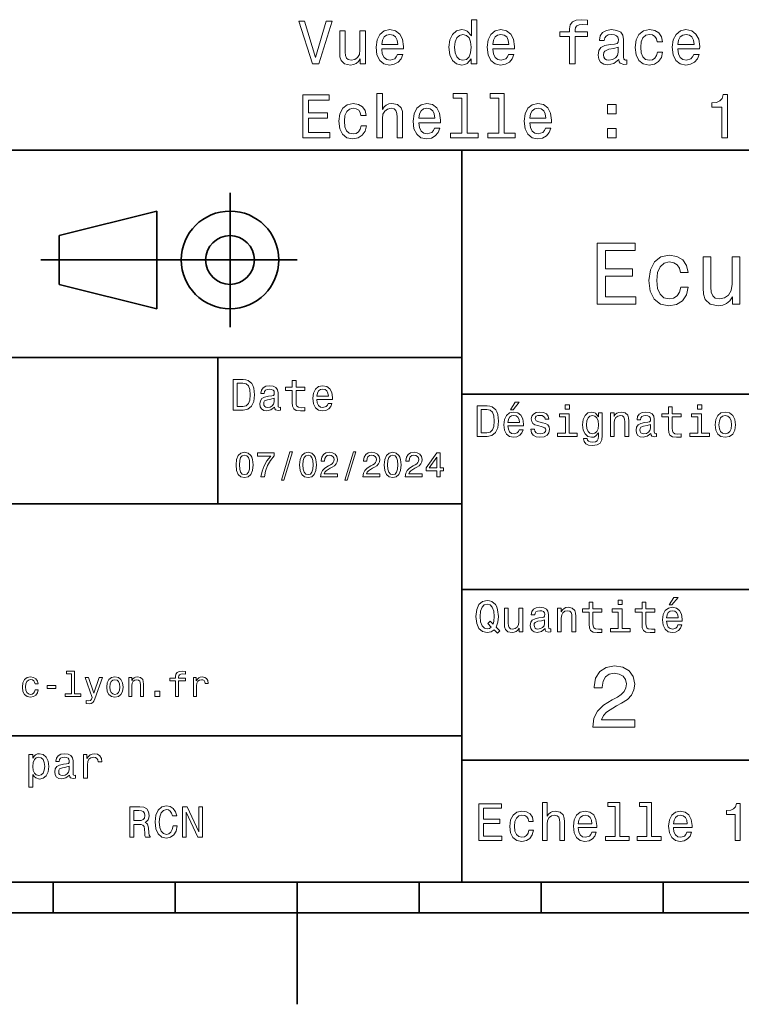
# Model space of a CAD drawing. Extents: x 0 to 297, y 0 to 210.
# Tile 2 of 6: x 126 to 185, y 0 to 81. Entities that reach past the tile are written whole.
import ezdxf

# ---------------------------------------------------------------- set-up
doc = ezdxf.new("R2010")
doc.units = 0

msp = doc.modelspace()

# ---------------------------------------------------------------- linework, layer by layer
at = {"color": 7, "lineweight": 35}
for p, q in [((97, 70), (287, 70)), ((162, 10), (162, 70)), ((127.5, 61), (148.5, 61)), ((97, 53), (162, 53)), ((162, 50), (287, 50)), ((97, 41), (162, 41)), ((162, 34), (287, 34)), ((97, 22), (162, 22)), ((162, 20), (287, 20)), ((10, 10), (287, 10)), ((97, 10), (287, 10)), ((98.5, 7.5), (198.5, 7.5))]:
    msp.add_line(p, q, dxfattribs=at)
at = {"color": 7, "lineweight": 35, "ltscale": 0.275}
msp.add_line((143, 55.5), (143, 66.5), dxfattribs=at)
at = {"color": 7, "lineweight": 35, "ltscale": 0.206155}
for p, q in [((129, 63), (137, 65)), ((137, 57), (129, 59))]:
    msp.add_line(p, q, dxfattribs=at)
at = {"color": 7, "lineweight": 35, "ltscale": 0.2}
msp.add_line((137, 65), (137, 57), dxfattribs=at)
at = {"color": 7, "lineweight": 35, "ltscale": 0.1}
msp.add_line((129, 59), (129, 63), dxfattribs=at)
at = {"color": 7, "lineweight": 35, "ltscale": 0.3}
msp.add_line((142, 41), (142, 53), dxfattribs=at)
at = {"color": 7, "lineweight": 35, "ltscale": 0.0625}
for p, q in [((128.5, 10), (128.5, 7.5)), ((138.5, 10), (138.5, 7.5)), ((158.5, 10), (158.5, 7.5)), ((168.5, 10), (168.5, 7.5)), ((178.5, 10), (178.5, 7.5))]:
    msp.add_line(p, q, dxfattribs=at)
at = {"color": 7, "lineweight": 35, "ltscale": 0.25}
msp.add_line((148.5, 10), (148.5, 0), dxfattribs=at)
at = {"color": 7, "lineweight": 13}
for points in [[(162.782425, 77.484261), (162.782425, 77.065674), (163.226227, 77.065674), (163.226227, 80.686714), (162.78746, 80.686714), (162.78746, 79.360344), (162.44957, 79.743629), (162.242798, 79.834404), (162.005768, 79.869705), (161.577087, 79.768845), (161.244232, 79.48642), (161.027374, 79.032532), (160.951736, 78.422302), (161.027374, 77.812073), (161.244232, 77.353134), (161.577087, 77.065674), (162.005768, 76.969856), (162.242798, 77.005157), (162.454605, 77.095932)], [(170.841492, 79.304871), (170.841492, 77.065674), (171.285309, 77.065674), (171.285309, 79.304871), (172.293945, 79.304871), (172.293945, 79.683105), (171.285309, 79.683105), (171.285309, 79.849533), (171.320602, 80.051262), (171.4366, 80.187431), (171.633286, 80.26812), (171.91571, 80.298386), (172.293945, 80.278214), (172.293945, 80.661499), (171.81485, 80.686714), (171.381134, 80.641319), (171.078537, 80.505157), (170.896973, 80.26812), (170.841492, 79.930229), (170.841492, 79.683105), (170.029541, 79.683105), (170.029541, 79.304871)], [(150.895538, 80.570717), (150.018005, 77.590172), (149.11528, 80.570717), (148.636169, 80.570717), (149.765854, 77.065674), (150.270172, 77.065674), (151.374634, 80.570717)], [(154.097977, 79.773888), (153.654175, 79.773888), (153.654175, 78.210487), (153.603745, 77.847374), (153.457489, 77.585129), (153.230545, 77.423744), (152.932999, 77.373314), (152.695969, 77.413658), (152.544662, 77.534691), (152.458939, 77.741463), (152.438766, 78.033974), (152.438766, 79.773888), (151.994965, 79.773888), (151.994965, 77.993629), (152.010086, 77.635559), (152.105911, 77.338005), (152.398422, 77.065674), (152.867432, 76.969856), (153.119598, 77.005157), (153.336456, 77.095932), (153.523056, 77.252274), (153.674347, 77.479218), (153.674347, 77.065674), (154.097977, 77.065674)], [(155.434433, 78.291176), (157.209656, 78.291176), (157.214691, 78.497948), (157.134003, 79.077919), (156.912109, 79.511642), (156.559082, 79.773888), (156.090057, 79.869705), (155.631119, 79.768845), (155.278091, 79.48642), (155.051147, 79.027489), (154.970459, 78.422302), (155.046112, 77.801987), (155.273056, 77.348091), (155.621033, 77.065674), (156.074921, 76.969856), (156.468292, 77.035416), (156.791061, 77.206886), (157.028091, 77.479218), (157.164261, 77.842331), (156.72551, 77.842331), (156.63472, 77.640602), (156.503601, 77.489304), (156.130402, 77.368271), (155.842941, 77.423744), (155.626083, 77.600258), (155.484863, 77.887718), (155.434433, 78.276047)], [(155.434433, 78.664375), (155.489914, 79.01236), (155.626083, 79.269562), (155.832855, 79.425903), (156.105194, 79.481377), (156.372482, 79.425903), (156.579254, 79.269562), (156.705338, 79.01236), (156.750717, 78.664375)], [(162.081406, 79.471291), (162.373917, 79.400688), (162.595825, 79.204002), (162.726944, 78.87619), (162.777374, 78.422302), (162.726944, 77.963371), (162.595825, 77.635559), (162.373917, 77.43383), (162.081406, 77.368271), (161.804031, 77.43383), (161.592224, 77.635559), (161.451004, 77.968414), (161.405624, 78.422302), (161.451004, 78.871147), (161.592224, 79.198959), (161.804031, 79.400688)], [(164.542511, 78.291176), (166.317719, 78.291176), (166.322769, 78.497948), (166.242081, 79.077919), (166.020172, 79.511642), (165.667145, 79.773888), (165.19812, 79.869705), (164.739197, 79.768845), (164.386169, 79.48642), (164.159225, 79.027489), (164.078537, 78.422302), (164.154175, 77.801987), (164.381119, 77.348091), (164.729111, 77.065674), (165.182999, 76.969856), (165.57637, 77.035416), (165.899139, 77.206886), (166.136169, 77.479218), (166.272339, 77.842331), (165.833572, 77.842331), (165.742798, 77.640602), (165.611664, 77.489304), (165.23848, 77.368271), (164.951004, 77.423744), (164.734146, 77.600258), (164.592941, 77.887718), (164.542511, 78.276047)], [(164.542511, 78.664375), (164.597977, 79.01236), (164.734146, 79.269562), (164.940918, 79.425903), (165.213257, 79.481377), (165.480545, 79.425903), (165.687317, 79.269562), (165.8134, 79.01236), (165.858795, 78.664375)], [(174.871033, 77.418701), (174.871033, 77.403572), (174.896255, 77.232101), (174.971909, 77.111061), (175.289627, 77.015244), (175.536743, 77.055588), (175.536743, 77.398529), (175.430832, 77.3834), (175.289627, 77.448959), (175.264404, 77.650688), (175.264404, 79.052704), (175.203888, 79.410774), (175.027374, 79.662933), (174.719742, 79.814232), (174.286026, 79.869705), (173.862396, 79.809189), (173.549713, 79.637718), (173.353027, 79.37043), (173.28746, 79.017403), (173.28746, 78.987144), (173.685883, 78.987144), (173.721176, 79.198959), (173.832138, 79.350258), (174.013687, 79.441032), (174.270889, 79.476334), (174.518005, 79.451118), (174.694519, 79.375473), (174.80043, 79.244347), (174.835739, 79.06279), (174.815567, 78.850975), (174.734863, 78.745071), (174.533142, 78.694633), (174.154907, 78.654289), (173.721176, 78.563515), (173.413544, 78.40213), (173.231995, 78.149971), (173.176514, 77.776772), (173.226944, 77.443916), (173.383286, 77.1968), (173.635452, 77.040459), (173.983429, 76.984985), (174.452454, 77.090889)], [(178.023056, 78.87619), (178.461823, 78.87619), (178.371033, 79.279648), (178.154175, 79.597374), (177.816284, 79.79406), (177.377518, 79.869705), (176.893372, 79.768845), (176.525208, 79.48642), (176.293228, 79.027489), (176.21254, 78.412216), (176.288177, 77.801987), (176.515137, 77.348091), (176.873199, 77.065674), (177.362396, 76.969856), (177.796112, 77.045502), (178.134003, 77.257317), (178.365997, 77.590172), (178.466858, 78.033974), (178.043228, 78.033974), (177.967575, 77.751556), (177.82637, 77.539734), (177.624634, 77.408615), (177.377518, 77.368271), (177.069885, 77.43383), (176.847977, 77.635559), (176.711823, 77.963371), (176.666428, 78.427345), (176.711823, 78.881233), (176.853027, 79.209045), (177.079971, 79.410774), (177.377518, 79.481377), (177.639771, 79.435989), (177.836456, 79.32), (177.967575, 79.128357)], [(179.722626, 78.291176), (181.497833, 78.291176), (181.502884, 78.497948), (181.42218, 79.077919), (181.200287, 79.511642), (180.84726, 79.773888), (180.378235, 79.869705), (179.919312, 79.768845), (179.566284, 79.48642), (179.33934, 79.027489), (179.258636, 78.422302), (179.33429, 77.801987), (179.561234, 77.348091), (179.909225, 77.065674), (180.363113, 76.969856), (180.756485, 77.035416), (181.079254, 77.206886), (181.316284, 77.479218), (181.452454, 77.842331), (181.013687, 77.842331), (180.922913, 77.640602), (180.791779, 77.489304), (180.418579, 77.368271), (180.131119, 77.423744), (179.914261, 77.600258), (179.773056, 77.887718), (179.722626, 78.276047)], [(179.722626, 78.664375), (179.778091, 79.01236), (179.914261, 79.269562), (180.121033, 79.425903), (180.393372, 79.481377), (180.66066, 79.425903), (180.867432, 79.269562), (180.993515, 79.01236), (181.03891, 78.664375)], [(174.820602, 78.013802), (174.760086, 77.751556), (174.598709, 77.54982), (174.356628, 77.418701), (174.059082, 77.373314), (173.867432, 77.398529), (173.731262, 77.479218), (173.645538, 77.62043), (173.620316, 77.817116), (173.640488, 77.993629), (173.721176, 78.119705), (174.043945, 78.260918), (174.452454, 78.321434), (174.820602, 78.442474)], [(148.958939, 71.018845), (151.177948, 71.018845), (151.177948, 71.442474), (149.422913, 71.442474), (149.422913, 72.627632), (150.986313, 72.627632), (150.986313, 73.046219), (149.422913, 73.046219), (149.422913, 74.095215), (151.137604, 74.095215), (151.137604, 74.518845), (148.958939, 74.518845)], [(155.046112, 71.018845), (155.489914, 71.018845), (155.489914, 72.582245), (155.535309, 72.940315), (155.681549, 73.20256), (155.908508, 73.363945), (156.21109, 73.424461), (156.453171, 73.374031), (156.604462, 73.237862), (156.680115, 73.010918), (156.705338, 72.708328), (156.705338, 71.018845), (157.149139, 71.018845), (157.149139, 72.799103), (157.128967, 73.157173), (157.038177, 73.454727), (156.740631, 73.727058), (156.276657, 73.822876), (156.02449, 73.787575), (155.807632, 73.691757), (155.626083, 73.540459), (155.489914, 73.333687), (155.489914, 74.639885), (155.046112, 74.639885)], [(162.000717, 74.266685), (162.000717, 71.392044), (161.087891, 71.392044), (161.087891, 71.018845), (163.35231, 71.018845), (163.35231, 71.392044), (162.444519, 71.392044), (162.444519, 74.639885), (161.304749, 74.639885), (161.304749, 74.266685)], [(165.036743, 74.266685), (165.036743, 71.392044), (164.123917, 71.392044), (164.123917, 71.018845), (166.388336, 71.018845), (166.388336, 71.392044), (165.480545, 71.392044), (165.480545, 74.639885), (164.340775, 74.639885), (164.340775, 74.266685)], [(183.323486, 71.018845), (183.78241, 71.018845), (183.78241, 74.54406), (183.439484, 74.54406), (183.348694, 74.236427), (183.167145, 74.029648), (182.889771, 73.908615), (182.506485, 73.868271), (182.506485, 73.510201), (183.323486, 73.510201)], [(153.734863, 72.829361), (154.17363, 72.829361), (154.082855, 73.232819), (153.865997, 73.550545), (153.528091, 73.747231), (153.08934, 73.822876), (152.605194, 73.722015), (152.23703, 73.43959), (152.005051, 72.980659), (151.924347, 72.365387), (152, 71.755157), (152.226944, 71.301262), (152.585022, 71.018845), (153.074203, 70.923027), (153.507919, 70.998672), (153.845825, 71.210487), (154.077805, 71.543343), (154.17868, 71.987144), (153.755051, 71.987144), (153.679398, 71.704727), (153.538177, 71.492905), (153.336456, 71.361786), (153.08934, 71.321442), (152.781708, 71.387001), (152.559799, 71.58873), (152.42363, 71.916542), (152.378235, 72.380516), (152.42363, 72.834404), (152.564835, 73.162216), (152.791794, 73.363945), (153.08934, 73.434547), (153.351578, 73.38916), (153.548279, 73.27317), (153.679398, 73.081528)], [(158.470459, 72.244347), (160.245682, 72.244347), (160.250717, 72.451118), (160.170029, 73.03109), (159.94812, 73.464813), (159.595108, 73.727058), (159.126083, 73.822876), (158.667145, 73.722015), (158.314117, 73.43959), (158.087173, 72.980659), (158.006485, 72.375473), (158.082138, 71.755157), (158.309082, 71.301262), (158.657059, 71.018845), (159.110947, 70.923027), (159.504318, 70.988586), (159.827087, 71.160057), (160.064117, 71.432388), (160.200287, 71.795502), (159.761536, 71.795502), (159.670746, 71.593773), (159.539627, 71.442474), (159.166428, 71.321442), (158.878967, 71.376915), (158.662109, 71.553429), (158.520889, 71.840889), (158.470459, 72.229218)], [(158.470459, 72.617546), (158.52594, 72.96553), (158.662109, 73.222733), (158.868881, 73.379074), (159.141205, 73.434547), (159.408508, 73.379074), (159.61528, 73.222733), (159.741348, 72.96553), (159.786743, 72.617546)], [(167.578537, 72.244347), (169.353745, 72.244347), (169.358795, 72.451118), (169.278107, 73.03109), (169.056198, 73.464813), (168.703171, 73.727058), (168.234146, 73.822876), (167.775223, 73.722015), (167.422195, 73.43959), (167.195251, 72.980659), (167.114548, 72.375473), (167.190201, 71.755157), (167.417145, 71.301262), (167.765137, 71.018845), (168.219025, 70.923027), (168.612396, 70.988586), (168.935165, 71.160057), (169.172195, 71.432388), (169.30835, 71.795502), (168.869598, 71.795502), (168.778824, 71.593773), (168.64769, 71.442474), (168.27449, 71.321442), (167.98703, 71.376915), (167.770172, 71.553429), (167.628967, 71.840889), (167.578537, 72.229218)], [(167.578537, 72.617546), (167.634003, 72.96553), (167.770172, 73.222733), (167.976944, 73.379074), (168.249283, 73.434547), (168.516571, 73.379074), (168.723343, 73.222733), (168.849426, 72.96553), (168.894806, 72.617546)], [(173.958221, 72.975616), (174.654175, 72.975616), (174.654175, 73.727058), (173.958221, 73.727058)], [(173.958221, 71.018845), (174.654175, 71.018845), (174.654175, 71.770287), (173.958221, 71.770287)], [(173.109512, 57.381123), (176.279541, 57.381123), (176.279541, 57.986309), (173.772339, 57.986309), (173.772339, 59.679394), (176.005768, 59.679394), (176.005768, 60.277374), (173.772339, 60.277374), (173.772339, 61.775936), (176.221893, 61.775936), (176.221893, 62.381123), (173.109512, 62.381123)], [(179.932281, 59.967579), (180.559082, 59.967579), (180.429398, 60.543945), (180.119598, 60.997837), (179.636887, 61.278816), (179.010086, 61.386887), (178.318436, 61.242794), (177.792511, 60.839336), (177.46109, 60.183716), (177.345825, 59.304752), (177.453888, 58.432995), (177.778091, 57.78458), (178.289627, 57.381123), (178.988464, 57.244236), (179.608063, 57.352303), (180.090775, 57.6549), (180.42218, 58.130402), (180.566284, 58.764408), (179.96109, 58.764408), (179.853027, 58.36095), (179.651291, 58.058357), (179.363113, 57.871037), (179.010086, 57.8134), (178.570602, 57.907059), (178.253601, 58.195244), (178.059082, 58.663544), (177.994232, 59.326366), (178.059082, 59.974781), (178.260803, 60.443081), (178.585007, 60.731266), (179.010086, 60.83213), (179.38472, 60.767288), (179.66571, 60.601585), (179.853027, 60.327808)], [(184.788177, 61.25), (184.154175, 61.25), (184.154175, 59.016571), (184.082123, 58.497837), (183.873199, 58.123196), (183.548996, 57.892651), (183.123917, 57.820602), (182.785294, 57.878242), (182.569168, 58.051151), (182.446686, 58.346542), (182.417862, 58.764408), (182.417862, 61.25), (181.783859, 61.25), (181.783859, 58.706772), (181.805481, 58.195244), (181.942368, 57.770172), (182.360229, 57.381123), (183.030258, 57.244236), (183.390488, 57.294666), (183.700287, 57.424351), (183.966858, 57.647694), (184.182999, 57.971901), (184.182999, 57.381123), (184.788177, 57.381123)], [(144.080688, 51.190563), (143.248566, 51.190563), (143.248566, 48.690563), (144.080688, 48.690563), (144.473343, 48.769814), (144.765137, 49.011169), (144.945251, 49.40382), (145.010086, 49.940563), (144.952454, 50.488113), (144.880402, 50.70425), (144.779541, 50.877163), (144.487747, 51.111313), (144.296829, 51.168949)], [(144.055481, 50.891571), (144.329254, 50.837536), (144.516571, 50.671829), (144.628235, 50.376442), (144.664261, 49.940563), (144.624634, 49.519093), (144.51297, 49.223705), (144.322052, 49.047192), (144.055481, 48.989555), (143.583572, 48.989555), (143.583572, 50.891571)], [(148.100861, 50.289986), (148.100861, 49.320965), (148.122482, 49.007565), (148.223343, 48.791428), (148.425079, 48.665348), (148.767288, 48.62212), (149.141937, 48.640129), (149.141937, 48.913906), (148.868149, 48.892292), (148.619598, 48.921112), (148.486313, 49.011169), (148.42868, 49.162464), (148.417862, 49.375), (148.417862, 50.289986), (149.141937, 50.289986), (149.141937, 50.560158), (148.417862, 50.560158), (148.417862, 51.125721), (148.100861, 51.125721), (148.100861, 50.560158), (147.553314, 50.560158), (147.553314, 50.289986)], [(146.656342, 48.942726), (146.656342, 48.931919), (146.674347, 48.809441), (146.728394, 48.722984), (146.955338, 48.654541), (147.131851, 48.683357), (147.131851, 48.928314), (147.056198, 48.917507), (146.955338, 48.96434), (146.937317, 49.108429), (146.937317, 50.109871), (146.894089, 50.365635), (146.768005, 50.54575), (146.548264, 50.65382), (146.23848, 50.693443), (145.935883, 50.650219), (145.71254, 50.52774), (145.572052, 50.336815), (145.525223, 50.084656), (145.525223, 50.063042), (145.809799, 50.063042), (145.835022, 50.21434), (145.914261, 50.322407), (146.043945, 50.387249), (146.227661, 50.412464), (146.404175, 50.394455), (146.530258, 50.34042), (146.605911, 50.246758), (146.631119, 50.117077), (146.616714, 49.965778), (146.559082, 49.890129), (146.414978, 49.854107), (146.144806, 49.825291), (145.835022, 49.760448), (145.61528, 49.645176), (145.485596, 49.465057), (145.445969, 49.19849), (145.481995, 48.960735), (145.593658, 48.784222), (145.773773, 48.67255), (146.022339, 48.632927), (146.357346, 48.708576)], [(150.121765, 49.565922), (151.389771, 49.565922), (151.393372, 49.713619), (151.335739, 50.127884), (151.177231, 50.437683), (150.925079, 50.625), (150.590057, 50.693443), (150.262253, 50.621399), (150.010086, 50.41967), (149.847977, 50.091862), (149.790344, 49.659584), (149.844376, 49.216499), (150.006485, 48.892292), (150.255051, 48.690563), (150.579254, 48.62212), (150.860229, 48.668949), (151.090775, 48.791428), (151.260086, 48.98595), (151.357346, 49.245319), (151.043945, 49.245319), (150.979111, 49.101227), (150.885452, 48.993156), (150.618881, 48.9067), (150.413544, 48.946327), (150.258652, 49.072407), (150.157776, 49.27774), (150.121765, 49.555115)], [(150.121765, 49.832493), (150.161377, 50.081055), (150.258652, 50.264771), (150.406342, 50.376442), (150.600861, 50.416069), (150.791794, 50.376442), (150.939484, 50.264771), (151.029541, 50.081055), (151.061966, 49.832493)], [(146.620316, 49.367798), (146.577087, 49.180477), (146.461823, 49.036385), (146.28891, 48.942726), (146.07637, 48.910305), (145.939484, 48.928314), (145.842224, 48.98595), (145.780975, 49.086815), (145.76297, 49.227306), (145.777374, 49.353386), (145.835022, 49.443443), (146.065567, 49.544312), (146.357346, 49.587536), (146.620316, 49.673992)], [(166.004318, 48.728386), (166.216858, 48.728386), (166.717575, 49.340778), (166.364548, 49.340778)], [(164.080688, 49.030979), (163.248566, 49.030979), (163.248566, 46.530979), (164.080688, 46.530979), (164.473343, 46.610229), (164.765137, 46.851585), (164.945251, 47.244236), (165.010086, 47.780979), (164.952454, 48.328529), (164.880402, 48.544666), (164.779541, 48.717579), (164.487747, 48.951729), (164.296829, 49.009365)], [(164.055481, 48.731987), (164.329254, 48.677952), (164.516571, 48.512245), (164.628235, 48.216858), (164.664261, 47.780979), (164.624634, 47.359509), (164.51297, 47.064121), (164.322052, 46.887608), (164.055481, 46.829971), (163.583572, 46.829971), (163.583572, 48.731987)], [(165.784576, 47.406338), (167.052597, 47.406338), (167.056198, 47.554035), (166.998566, 47.9683), (166.840057, 48.278099), (166.587891, 48.465416), (166.252884, 48.533859), (165.925079, 48.461815), (165.672913, 48.260086), (165.510803, 47.932278), (165.453171, 47.5), (165.507202, 47.056915), (165.669312, 46.732708), (165.917862, 46.530979), (166.242081, 46.462536), (166.523056, 46.509365), (166.753601, 46.631844), (166.922913, 46.826366), (167.020172, 47.085735), (166.706772, 47.085735), (166.641937, 46.941643), (166.548264, 46.833572), (166.281708, 46.747116), (166.07637, 46.786743), (165.921463, 46.912823), (165.820602, 47.118156), (165.784576, 47.395531)], [(168.623199, 47.658501), (168.317001, 47.730545), (168.090057, 47.8134), (168.014404, 47.982708), (168.036026, 48.101585), (168.111664, 48.188038), (168.234146, 48.242073), (168.41066, 48.263687), (168.579971, 48.242073), (168.713257, 48.177231), (168.799713, 48.079971), (168.835739, 47.950287), (169.145538, 47.950287), (169.145538, 47.957493), (169.091492, 48.191643), (168.943802, 48.375359), (168.713257, 48.490635), (168.41066, 48.533859), (168.104462, 48.490635), (167.881119, 48.371758), (167.740631, 48.195244), (167.697403, 47.971901), (167.729828, 47.755764), (167.830688, 47.604465), (167.996399, 47.496399), (168.237747, 47.42075), (168.590775, 47.334293), (168.806915, 47.244236), (168.864548, 47.172188), (168.886169, 47.064121), (168.853745, 46.930836), (168.767288, 46.829971), (168.626801, 46.765129), (168.439484, 46.743515), (168.241348, 46.765129), (168.09726, 46.840778), (168, 46.963257), (167.960373, 47.132565), (167.654175, 47.132565), (167.704605, 46.844379), (167.85231, 46.635445), (168.086456, 46.509365), (168.41066, 46.462536), (168.749283, 46.509365), (168.997833, 46.635445), (169.149139, 46.837173), (169.203171, 47.100143), (169.163544, 47.327087), (169.05188, 47.481987), (168.868149, 47.582851)], [(170.824203, 49.117435), (170.489197, 49.117435), (170.489197, 48.757202), (170.824203, 48.757202)], [(173.518738, 46.617435), (173.518738, 48.465416), (173.216141, 48.465416), (173.216141, 48.152016), (172.967575, 48.4366), (172.816284, 48.508644), (172.646973, 48.533859), (172.340775, 48.461815), (172.103027, 48.260086), (171.94812, 47.935879), (171.894089, 47.5), (171.94812, 47.060516), (172.103027, 46.736309), (172.340775, 46.530979), (172.646973, 46.462536), (172.819885, 46.487751), (172.963974, 46.552593), (173.216141, 46.826366), (173.216141, 46.552593), (173.187317, 46.336456), (173.108063, 46.181557), (172.956772, 46.091499), (172.729828, 46.059078), (172.531708, 46.080692), (172.391205, 46.134727), (172.30835, 46.228386), (172.283142, 46.354465), (171.976944, 46.354465), (171.976944, 46.340057), (172.023773, 46.109509), (172.167862, 45.9366), (172.398407, 45.824928), (172.711823, 45.785301), (173.086456, 45.839336), (173.335022, 45.990635), (173.47551, 46.253601)], [(174.181549, 46.530979), (174.498566, 46.530979), (174.498566, 47.647694), (174.530975, 47.903458), (174.635452, 48.090778), (174.797546, 48.206051), (175.013687, 48.249279), (175.1866, 48.213257), (175.294662, 48.115993), (175.348709, 47.953888), (175.366714, 47.737751), (175.366714, 46.530979), (175.683716, 46.530979), (175.683716, 47.802593), (175.669312, 48.058357), (175.604462, 48.270893), (175.391937, 48.465416), (175.060516, 48.533859), (174.876801, 48.508644), (174.721909, 48.440201), (174.588623, 48.324928), (174.484146, 48.170029), (174.484146, 48.465416), (174.181549, 48.465416)], [(177.499283, 46.783142), (177.499283, 46.772335), (177.517288, 46.649857), (177.57132, 46.5634), (177.798264, 46.494957), (177.974777, 46.523773), (177.974777, 46.76873), (177.899139, 46.757923), (177.798264, 46.804756), (177.780258, 46.948845), (177.780258, 47.950287), (177.73703, 48.206051), (177.610947, 48.386166), (177.391205, 48.494236), (177.081406, 48.533859), (176.778824, 48.490635), (176.555481, 48.368156), (176.414978, 48.177231), (176.368149, 47.925072), (176.368149, 47.903458), (176.65274, 47.903458), (176.677948, 48.054756), (176.757202, 48.162823), (176.886887, 48.227665), (177.070602, 48.25288), (177.247116, 48.234871), (177.373199, 48.180836), (177.448853, 48.087173), (177.47406, 47.957493), (177.459656, 47.806194), (177.402023, 47.730545), (177.257919, 47.694523), (176.987747, 47.665707), (176.677948, 47.600864), (176.458206, 47.485592), (176.328537, 47.305473), (176.28891, 47.038906), (176.324921, 46.801151), (176.4366, 46.624638), (176.616714, 46.512966), (176.86528, 46.473343), (177.200287, 46.548992)], [(178.943802, 48.130402), (178.943802, 47.161381), (178.965424, 46.84798), (179.066284, 46.631844), (179.268005, 46.505764), (179.610229, 46.462536), (179.984863, 46.480545), (179.984863, 46.754322), (179.71109, 46.732708), (179.46254, 46.761528), (179.329254, 46.851585), (179.271606, 47.00288), (179.260803, 47.215416), (179.260803, 48.130402), (179.984863, 48.130402), (179.984863, 48.400574), (179.260803, 48.400574), (179.260803, 48.966137), (178.943802, 48.966137), (178.943802, 48.400574), (178.396255, 48.400574), (178.396255, 48.130402)], [(181.667145, 49.117435), (181.332138, 49.117435), (181.332138, 48.757202), (181.667145, 48.757202)], [(182.762253, 47.496399), (182.819885, 47.056915), (182.985596, 46.732708), (183.248566, 46.530979), (183.601593, 46.462536), (183.951004, 46.530979), (184.213974, 46.729107), (184.379684, 47.053314), (184.440918, 47.496399), (184.379684, 47.935879), (184.213974, 48.263687), (183.951004, 48.461815), (183.601593, 48.533859), (183.248566, 48.461815), (182.985596, 48.260086), (182.819885, 47.935879)], [(165.784576, 47.672909), (165.824203, 47.921471), (165.921463, 48.105186), (166.069168, 48.216858), (166.263687, 48.256485), (166.454605, 48.216858), (166.60231, 48.105186), (166.692368, 47.921471), (166.724777, 47.672909)], [(170.8134, 46.79755), (170.8134, 48.400574), (169.999283, 48.400574), (169.999283, 48.130402), (170.496399, 48.130402), (170.496399, 46.79755), (169.847977, 46.79755), (169.847977, 46.530979), (171.469025, 46.530979), (171.469025, 46.79755)], [(172.221909, 47.5), (172.254318, 47.820606), (172.351593, 48.058357), (172.502884, 48.198845), (172.704605, 48.249279), (172.917145, 48.198845), (173.075653, 48.058357), (173.172913, 47.820606), (173.208939, 47.5), (173.172913, 47.172188), (173.075653, 46.938038), (172.917145, 46.793949), (172.704605, 46.747116), (172.502884, 46.793949), (172.351593, 46.938038), (172.254318, 47.175793)], [(181.656342, 46.79755), (181.656342, 48.400574), (180.842224, 48.400574), (180.842224, 48.130402), (181.33934, 48.130402), (181.33934, 46.79755), (180.690918, 46.79755), (180.690918, 46.530979), (182.311966, 46.530979), (182.311966, 46.79755)], [(183.086456, 47.5), (183.118881, 47.824207), (183.219742, 48.058357), (183.381851, 48.20245), (183.601593, 48.25288), (183.817719, 48.20245), (183.979828, 48.061958), (184.080688, 47.824207), (184.116714, 47.5), (184.080688, 47.172188), (183.979828, 46.934437), (183.817719, 46.790344), (183.601593, 46.743515), (183.381851, 46.790344), (183.219742, 46.934437), (183.118881, 47.172188)], [(177.463257, 47.208214), (177.420029, 47.020893), (177.304749, 46.876801), (177.131851, 46.783142), (176.919312, 46.750721), (176.782425, 46.76873), (176.68515, 46.826366), (176.623917, 46.927231), (176.605911, 47.067722), (176.620316, 47.193802), (176.677948, 47.283859), (176.908508, 47.384727), (177.200287, 47.427952), (177.463257, 47.514408)], [(143.498566, 44.201729), (143.541794, 43.749279), (143.677231, 43.426514), (143.893372, 43.230549), (144.193085, 43.167149), (144.489914, 43.230549), (144.706055, 43.426514), (144.838623, 43.749279), (144.884735, 44.201729), (144.838623, 44.651299), (144.783859, 44.829971), (144.706055, 44.976948), (144.489914, 45.172913), (144.193085, 45.239193), (143.893372, 45.172913), (143.677231, 44.974064), (143.541794, 44.651299)], [(147.213257, 42.956772), (147.412109, 42.956772), (148.109512, 45.279541), (147.907791, 45.279541)], [(148.703171, 44.201729), (148.746399, 43.749279), (148.881851, 43.426514), (149.097992, 43.230549), (149.397705, 43.167149), (149.694534, 43.230549), (149.910675, 43.426514), (150.043228, 43.749279), (150.08934, 44.201729), (150.043228, 44.651299), (149.98848, 44.829971), (149.910675, 44.976948), (149.694534, 45.172913), (149.397705, 45.239193), (149.097992, 45.172913), (148.881851, 44.974064), (148.746399, 44.651299)], [(150.429398, 43.224785), (151.804047, 43.224785), (151.804047, 43.472622), (150.71759, 43.472622), (150.778107, 43.60807), (150.881851, 43.720463), (151.201736, 43.925072), (151.371765, 44.011528), (151.561966, 44.135448), (151.697418, 44.279541), (151.775223, 44.44957), (151.804047, 44.642651), (151.755051, 44.884727), (151.619598, 45.074928), (151.412109, 45.195965), (151.144104, 45.239193), (150.867447, 45.190201), (150.657059, 45.054756), (150.521622, 44.838619), (150.47551, 44.553314), (150.47551, 44.51297), (150.737762, 44.51297), (150.737762, 44.536022), (150.763687, 44.731991), (150.841507, 44.876083), (150.965424, 44.9683), (151.129684, 45), (151.296829, 44.971184), (151.420746, 44.899136), (151.50145, 44.786743), (151.530258, 44.645535), (151.510086, 44.51297), (151.455338, 44.400578), (151.363113, 44.302593), (151.236313, 44.216141), (151.066284, 44.12392), (150.783859, 43.945248), (150.585022, 43.755043), (150.466858, 43.524498), (150.429398, 43.233429)], [(152.417877, 42.956772), (152.616714, 42.956772), (153.314133, 45.279541), (153.112396, 45.279541)], [(153.899139, 43.224785), (155.273773, 43.224785), (155.273773, 43.472622), (154.187317, 43.472622), (154.247849, 43.60807), (154.351593, 43.720463), (154.671478, 43.925072), (154.841507, 44.011528), (155.031708, 44.135448), (155.167145, 44.279541), (155.244965, 44.44957), (155.273773, 44.642651), (155.224792, 44.884727), (155.08934, 45.074928), (154.881851, 45.195965), (154.613831, 45.239193), (154.337173, 45.190201), (154.126801, 45.054756), (153.991364, 44.838619), (153.945251, 44.553314), (153.945251, 44.51297), (154.207504, 44.51297), (154.207504, 44.536022), (154.233429, 44.731991), (154.311249, 44.876083), (154.435165, 44.9683), (154.599426, 45), (154.766571, 44.971184), (154.890488, 44.899136), (154.971191, 44.786743), (155, 44.645535), (154.979828, 44.51297), (154.925079, 44.400578), (154.832855, 44.302593), (154.706055, 44.216141), (154.536026, 44.12392), (154.253601, 43.945248), (154.054764, 43.755043), (153.9366, 43.524498), (153.899139, 43.233429)], [(155.642654, 44.201729), (155.685883, 43.749279), (155.821335, 43.426514), (156.037476, 43.230549), (156.337173, 43.167149), (156.634003, 43.230549), (156.850143, 43.426514), (156.982712, 43.749279), (157.028824, 44.201729), (156.982712, 44.651299), (156.927963, 44.829971), (156.850143, 44.976948), (156.634003, 45.172913), (156.337173, 45.239193), (156.037476, 45.172913), (155.821335, 44.974064), (155.685883, 44.651299)], [(157.368881, 43.224785), (158.743515, 43.224785), (158.743515, 43.472622), (157.657059, 43.472622), (157.71759, 43.60807), (157.821335, 43.720463), (158.14122, 43.925072), (158.311249, 44.011528), (158.50145, 44.135448), (158.636887, 44.279541), (158.714706, 44.44957), (158.743515, 44.642651), (158.694534, 44.884727), (158.559082, 45.074928), (158.351593, 45.195965), (158.083572, 45.239193), (157.806915, 45.190201), (157.596542, 45.054756), (157.461105, 44.838619), (157.414993, 44.553314), (157.414993, 44.51297), (157.677231, 44.51297), (157.677231, 44.536022), (157.703171, 44.731991), (157.780991, 44.876083), (157.904907, 44.9683), (158.069168, 45), (158.236313, 44.971184), (158.360229, 44.899136), (158.440918, 44.786743), (158.469742, 44.645535), (158.44957, 44.51297), (158.394821, 44.400578), (158.302597, 44.302593), (158.175797, 44.216141), (158.005768, 44.12392), (157.723343, 43.945248), (157.524506, 43.755043), (157.406342, 43.524498), (157.368881, 43.233429)], [(143.775223, 44.201729), (143.798279, 44.550434), (143.870316, 44.801155), (144, 44.948128), (144.193085, 45), (144.383286, 44.948128), (144.51297, 44.801155), (144.585022, 44.550434), (144.608078, 44.201729), (144.585022, 43.850143), (144.51297, 43.599426), (144.383286, 43.45245), (144.193085, 43.403458), (144, 43.45245), (143.870316, 43.599426), (143.798279, 43.850143)], [(145.52739, 43.224785), (145.818451, 43.224785), (145.913544, 43.700291), (146.080704, 44.144093), (146.317001, 44.556198), (146.625366, 44.942364), (146.625366, 45.181557), (145.253601, 45.181557), (145.253601, 44.919308), (146.348709, 44.919308), (146.031708, 44.530262), (145.792511, 44.12392), (145.625366, 43.691643)], [(148.979828, 44.201729), (149.002884, 44.550434), (149.074936, 44.801155), (149.20462, 44.948128), (149.397705, 45), (149.587906, 44.948128), (149.71759, 44.801155), (149.789627, 44.550434), (149.812683, 44.201729), (149.789627, 43.850143), (149.71759, 43.599426), (149.587906, 43.45245), (149.397705, 43.403458), (149.20462, 43.45245), (149.074936, 43.599426), (149.002884, 43.850143)], [(155.919312, 44.201729), (155.942368, 44.550434), (156.01442, 44.801155), (156.144104, 44.948128), (156.337173, 45), (156.527374, 44.948128), (156.657059, 44.801155), (156.729111, 44.550434), (156.752167, 44.201729), (156.729111, 43.850143), (156.657059, 43.599426), (156.527374, 43.45245), (156.337173, 43.403458), (156.144104, 43.45245), (156.01442, 43.599426), (155.942368, 43.850143)], [(159.965424, 43.224785), (160.224792, 43.224785), (160.224792, 43.720463), (160.510086, 43.720463), (160.510086, 43.951008), (160.224792, 43.951008), (160.224792, 45.181557), (159.96254, 45.181557), (159.086456, 43.974064), (159.086456, 43.720463), (159.965424, 43.720463)], [(159.328537, 43.951008), (159.965424, 44.847263), (159.965424, 43.951008)], [(164.642654, 30.685879), (164.916428, 30.401297), (165.107346, 30.592218), (164.811966, 30.894812), (164.963257, 31.305475), (165.010086, 31.780979), (164.941635, 32.339336), (164.862396, 32.56628), (164.757919, 32.753601), (164.46254, 33.009365), (164.282425, 33.074207), (164.08429, 33.099422), (163.702454, 33.009365), (163.41066, 32.757202), (163.223343, 32.342937), (163.158508, 31.780979), (163.223343, 31.219019), (163.407059, 30.804754), (163.698853, 30.54899), (164.08429, 30.462536), (164.39769, 30.520172)], [(175.161377, 33.117435), (174.82637, 33.117435), (174.82637, 32.757202), (175.161377, 32.757202)], [(179.015854, 32.728386), (179.228394, 32.728386), (179.729111, 33.340778), (179.376083, 33.340778)], [(164.41571, 30.916426), (164.260803, 30.801151), (164.08429, 30.765129), (163.850143, 30.829971), (163.666428, 31.024494), (163.543945, 31.341497), (163.504318, 31.780979), (163.543945, 32.216858), (163.662827, 32.537464), (163.846542, 32.731987), (164.08429, 32.80043), (164.318451, 32.731987), (164.502167, 32.533859), (164.621033, 32.213257), (164.664261, 31.780979), (164.631851, 31.40634), (164.5634, 31.150576), (164.329254, 31.395533), (164.13472, 31.211815)], [(166.998566, 32.465416), (166.681549, 32.465416), (166.681549, 31.348703), (166.645538, 31.089336), (166.541061, 30.902016), (166.378967, 30.786743), (166.166428, 30.750719), (165.997116, 30.779539), (165.889053, 30.865993), (165.827805, 31.013687), (165.8134, 31.222622), (165.8134, 32.465416), (165.496399, 32.465416), (165.496399, 31.193804), (165.507202, 30.93804), (165.575653, 30.725504), (165.784576, 30.530979), (166.119598, 30.462536), (166.299713, 30.487751), (166.454605, 30.552593), (166.587891, 30.664265), (166.695969, 30.826368), (166.695969, 30.530979), (166.998566, 30.530979)], [(168.824921, 30.78314), (168.824921, 30.772333), (168.842941, 30.649855), (168.896973, 30.5634), (169.123917, 30.494957), (169.30043, 30.523775), (169.30043, 30.768732), (169.224777, 30.757925), (169.123917, 30.804754), (169.105911, 30.948847), (169.105911, 31.950287), (169.062683, 32.206051), (168.9366, 32.386166), (168.716858, 32.494236), (168.407059, 32.533859), (168.104462, 32.490635), (167.881119, 32.368156), (167.740631, 32.177231), (167.693802, 31.925072), (167.693802, 31.903458), (167.978394, 31.903458), (168.003601, 32.054756), (168.082855, 32.162823), (168.21254, 32.227665), (168.396255, 32.25288), (168.572769, 32.234871), (168.698853, 32.180836), (168.77449, 32.087173), (168.799713, 31.957493), (168.785309, 31.806194), (168.727661, 31.730547), (168.583572, 31.694523), (168.3134, 31.665705), (168.003601, 31.600864), (167.783859, 31.48559), (167.654175, 31.305475), (167.614548, 31.038904), (167.650574, 30.801151), (167.762253, 30.62464), (167.942368, 30.512968), (168.190918, 30.473343), (168.52594, 30.54899)], [(169.844376, 30.530979), (170.161377, 30.530979), (170.161377, 31.647694), (170.193802, 31.903458), (170.298279, 32.090778), (170.460373, 32.206051), (170.676514, 32.249279), (170.849426, 32.213257), (170.957489, 32.115993), (171.011536, 31.95389), (171.029541, 31.737751), (171.029541, 30.530979), (171.346542, 30.530979), (171.346542, 31.802593), (171.332138, 32.058357), (171.267288, 32.270893), (171.054749, 32.465416), (170.723343, 32.533859), (170.539627, 32.508644), (170.38472, 32.440201), (170.251434, 32.324928), (170.146973, 32.170029), (170.146973, 32.465416), (169.844376, 32.465416)], [(172.438034, 32.130402), (172.438034, 31.161383), (172.459656, 30.847982), (172.560516, 30.631844), (172.762253, 30.505762), (173.104462, 30.462536), (173.479111, 30.480547), (173.479111, 30.754322), (173.205338, 30.732708), (172.956772, 30.761526), (172.823486, 30.851583), (172.765854, 31.002882), (172.755035, 31.215418), (172.755035, 32.130402), (173.479111, 32.130402), (173.479111, 32.400574), (172.755035, 32.400574), (172.755035, 32.966137), (172.438034, 32.966137), (172.438034, 32.400574), (171.890488, 32.400574), (171.890488, 32.130402)], [(175.150574, 30.79755), (175.150574, 32.400574), (174.336456, 32.400574), (174.336456, 32.130402), (174.833572, 32.130402), (174.833572, 30.79755), (174.185165, 30.79755), (174.185165, 30.530979), (175.806198, 30.530979), (175.806198, 30.79755)], [(176.775223, 32.130402), (176.775223, 31.161383), (176.796829, 30.847982), (176.89769, 30.631844), (177.099426, 30.505762), (177.44165, 30.462536), (177.816284, 30.480547), (177.816284, 30.754322), (177.542511, 30.732708), (177.293945, 30.761526), (177.16066, 30.851583), (177.103027, 31.002882), (177.092224, 31.215418), (177.092224, 32.130402), (177.816284, 32.130402), (177.816284, 32.400574), (177.092224, 32.400574), (177.092224, 32.966137), (176.775223, 32.966137), (176.775223, 32.400574), (176.227661, 32.400574), (176.227661, 32.130402)], [(178.796112, 31.40634), (180.064117, 31.40634), (180.067719, 31.554033), (180.010086, 31.9683), (179.851593, 32.278099), (179.599426, 32.465416), (179.264404, 32.533859), (178.9366, 32.461815), (178.684433, 32.260086), (178.522339, 31.932276), (178.464691, 31.5), (178.518738, 31.056915), (178.680832, 30.732708), (178.929398, 30.530979), (179.253601, 30.462536), (179.534576, 30.509365), (179.765137, 30.631844), (179.934433, 30.826368), (180.031708, 31.085733), (179.718292, 31.085733), (179.653458, 30.941643), (179.559799, 30.833572), (179.293228, 30.747118), (179.087891, 30.786743), (178.932999, 30.912823), (178.832138, 31.118155), (178.796112, 31.395533)], [(168.78891, 31.208212), (168.745682, 31.020893), (168.630402, 30.876801), (168.457489, 30.78314), (168.244965, 30.750719), (168.108063, 30.768732), (168.010803, 30.826368), (167.94957, 30.927233), (167.931549, 31.067722), (167.945969, 31.193804), (168.003601, 31.283861), (168.234146, 31.384726), (168.52594, 31.427954), (168.78891, 31.514408)], [(178.796112, 31.672911), (178.835739, 31.921469), (178.932999, 32.105186), (179.080688, 32.216858), (179.275208, 32.256485), (179.466141, 32.216858), (179.613831, 32.105186), (179.703888, 31.921469), (179.736313, 31.672911)], [(172.742065, 22.700289), (176.178665, 22.700289), (176.178665, 23.319885), (173.462524, 23.319885), (173.613831, 23.658503), (173.873199, 23.939482), (174.672897, 24.45101), (175.097977, 24.667147), (175.573486, 24.976946), (175.912094, 25.337177), (176.106628, 25.762249), (176.178665, 26.244957), (176.056183, 26.850143), (175.717575, 27.325649), (175.198837, 27.628242), (174.528809, 27.736313), (173.837173, 27.613834), (173.311234, 27.275217), (172.97261, 26.734871), (172.857346, 26.021614), (172.857346, 25.92075), (173.512955, 25.92075), (173.512955, 25.978386), (173.577805, 26.4683), (173.772324, 26.828531), (174.082123, 27.059078), (174.492783, 27.138329), (174.91066, 27.066282), (175.220459, 26.886168), (175.42218, 26.605188), (175.494232, 26.252163), (175.443802, 25.92075), (175.306915, 25.639771), (175.076355, 25.394814), (174.759354, 25.178675), (174.33429, 24.948128), (173.628235, 24.501442), (173.131119, 24.025938), (172.835724, 23.449568), (172.742065, 22.721903)], [(127.014412, 26.259367), (127.265129, 26.259367), (127.213257, 26.489914), (127.08934, 26.671471), (126.896255, 26.783863), (126.645538, 26.827091), (126.368881, 26.769453), (126.158501, 26.60807), (126.02594, 26.345821), (125.979828, 25.994238), (126.023056, 25.645535), (126.15274, 25.386168), (126.357353, 25.224785), (126.636887, 25.170031), (126.884727, 25.213257), (127.077812, 25.334295), (127.210373, 25.524496), (127.268013, 25.778099), (127.02594, 25.778099), (126.982712, 25.616716), (126.902023, 25.495678), (126.786743, 25.42075), (126.645538, 25.397696), (126.469742, 25.43516), (126.342941, 25.550434), (126.265129, 25.737753), (126.239197, 26.002882), (126.265129, 26.262249), (126.345825, 26.449568), (126.47551, 26.564842), (126.645538, 26.605188), (126.795395, 26.579252), (126.907784, 26.51297), (126.982712, 26.40346)], [(130.002884, 27.080692), (130.002884, 25.438042), (129.481277, 25.438042), (129.481277, 25.224785), (130.775223, 25.224785), (130.775223, 25.438042), (130.256485, 25.438042), (130.256485, 27.293949), (129.605194, 27.293949), (129.605194, 27.080692)], [(132.273773, 26.772335), (131.829971, 25.49856), (131.394821, 26.772335), (131.118164, 26.772335), (131.706055, 25.13833), (131.654175, 24.994238), (131.573486, 24.896255), (131.438049, 24.864553), (131.20462, 24.893373), (131.20462, 24.648417), (131.44957, 24.62536), (131.625366, 24.648417), (131.749283, 24.720463), (131.838623, 24.844381), (131.916428, 25.025938), (132.544678, 26.772335)], [(132.893372, 25.99712), (132.939484, 25.645535), (133.072052, 25.386168), (133.282425, 25.224785), (133.56485, 25.170031), (133.844391, 25.224785), (134.054764, 25.383286), (134.187317, 25.642653), (134.236313, 25.99712), (134.187317, 26.348703), (134.054764, 26.610952), (133.844391, 26.769453), (133.56485, 26.827091), (133.282425, 26.769453), (133.072052, 26.60807), (132.939484, 26.348703)], [(134.703171, 25.224785), (134.956772, 25.224785), (134.956772, 26.118156), (134.982712, 26.322767), (135.066284, 26.472624), (135.195969, 26.564842), (135.368881, 26.599424), (135.507202, 26.570606), (135.593658, 26.492796), (135.636902, 26.363113), (135.651306, 26.190203), (135.651306, 25.224785), (135.904907, 25.224785), (135.904907, 26.242077), (135.893372, 26.446688), (135.841507, 26.616716), (135.671478, 26.772335), (135.406342, 26.827091), (135.259369, 26.806917), (135.135452, 26.752163), (135.028824, 26.659943), (134.945251, 26.536024), (134.945251, 26.772335), (134.703171, 26.772335)], [(138.524506, 26.504324), (138.524506, 25.224785), (138.778107, 25.224785), (138.778107, 26.504324), (139.354477, 26.504324), (139.354477, 26.720463), (138.778107, 26.720463), (138.778107, 26.815563), (138.798279, 26.930836), (138.864563, 27.008646), (138.976959, 27.054756), (139.138336, 27.072046), (139.354477, 27.06052), (139.354477, 27.279539), (139.080688, 27.293949), (138.832855, 27.268013), (138.659943, 27.190203), (138.556198, 27.054756), (138.524506, 26.861671), (138.524506, 26.720463), (138.060516, 26.720463), (138.060516, 26.504324)], [(140.002884, 25.224785), (140.2565, 25.224785), (140.2565, 26.10951), (140.282425, 26.322767), (140.360229, 26.475506), (140.48703, 26.567724), (140.657074, 26.599424), (140.783875, 26.579252), (140.878967, 26.521614), (140.936615, 26.423632), (140.956787, 26.291067), (141.213257, 26.291067), (141.17868, 26.524496), (141.083588, 26.691643), (140.925079, 26.792507), (140.708939, 26.827091), (140.561966, 26.804035), (140.435165, 26.746399), (140.322769, 26.648417), (140.233429, 26.515852), (140.233429, 26.772335), (140.002884, 26.772335)], [(128.011536, 25.884727), (128.708939, 25.884727), (128.708939, 26.112392), (128.011536, 26.112392)], [(133.15274, 26), (133.17868, 26.259367), (133.259369, 26.446688), (133.389053, 26.56196), (133.56485, 26.602306), (133.737762, 26.56196), (133.867432, 26.449568), (133.948135, 26.259367), (133.976944, 26), (133.948135, 25.737753), (133.867432, 25.547552), (133.737762, 25.432278), (133.56485, 25.394814), (133.389053, 25.432278), (133.259369, 25.547552), (133.17868, 25.737753)], [(136.835739, 25.224785), (137.233429, 25.224785), (137.233429, 25.654181), (136.835739, 25.654181)], [(126.829254, 20.166426), (126.829254, 20.465418), (126.512253, 20.465418), (126.512253, 17.7817), (126.829254, 17.7817), (126.829254, 18.826368), (126.940926, 18.657061), (127.067009, 18.545389), (127.38401, 18.462536), (127.6866, 18.530979), (127.924355, 18.736311), (128.079254, 19.060518), (128.136887, 19.5), (128.079254, 19.935879), (127.924355, 20.260086), (127.6866, 20.461815), (127.38401, 20.533861), (127.211098, 20.512247), (127.0634, 20.443804), (126.937325, 20.328529)], [(127.329971, 18.747118), (127.117439, 18.793947), (126.96254, 18.93804), (126.86528, 19.17219), (126.832855, 19.5), (126.86528, 19.824207), (126.96254, 20.058357), (127.117439, 20.198847), (127.329971, 20.249279), (127.524498, 20.198847), (127.679398, 20.054754), (127.776657, 19.820604), (127.812683, 19.5), (127.776657, 19.175793), (127.679398, 18.93804), (127.524498, 18.793947)], [(129.847992, 18.78314), (129.847992, 18.772333), (129.865997, 18.649855), (129.920029, 18.5634), (130.146973, 18.494957), (130.323486, 18.523775), (130.323486, 18.768732), (130.247849, 18.757925), (130.146973, 18.804754), (130.128967, 18.948847), (130.128967, 19.950287), (130.085739, 20.206051), (129.959656, 20.386166), (129.739914, 20.494236), (129.430115, 20.533861), (129.127533, 20.490633), (128.904175, 20.368155), (128.763687, 20.177233), (128.716858, 19.925072), (128.716858, 19.903458), (129.00145, 19.903458), (129.026657, 20.054754), (129.105911, 20.162823), (129.235596, 20.227665), (129.419312, 20.252882), (129.595825, 20.234869), (129.721909, 20.180836), (129.797562, 20.087175), (129.822769, 19.957493), (129.808365, 19.806194), (129.750732, 19.730547), (129.606628, 19.694523), (129.336456, 19.665705), (129.026657, 19.600864), (128.806915, 19.48559), (128.677246, 19.305475), (128.637619, 19.038904), (128.67363, 18.801151), (128.785309, 18.62464), (128.965424, 18.512968), (129.213989, 18.473343), (129.548996, 18.54899)], [(130.986313, 18.530979), (131.303314, 18.530979), (131.303314, 19.636887), (131.335739, 19.903458), (131.432999, 20.094379), (131.591507, 20.209654), (131.804047, 20.249279), (131.96254, 20.224062), (132.081421, 20.152016), (132.153473, 20.029537), (132.17868, 19.863832), (132.499283, 19.863832), (132.456055, 20.155619), (132.337189, 20.364553), (132.139053, 20.490633), (131.868881, 20.533861), (131.685165, 20.505043), (131.526657, 20.432997), (131.386169, 20.310518), (131.274506, 20.144812), (131.274506, 20.465418), (130.986313, 20.465418)], [(129.811966, 19.208212), (129.768738, 19.020893), (129.653458, 18.876801), (129.48056, 18.78314), (129.268021, 18.750719), (129.131134, 18.768732), (129.033875, 18.826368), (128.972626, 18.927233), (128.95462, 19.067722), (128.969025, 19.193804), (129.026657, 19.283861), (129.257202, 19.384726), (129.548996, 19.427954), (129.811966, 19.514408)], [(134.775208, 13.690562), (135.110229, 13.690562), (135.110229, 14.746037), (135.452438, 14.746037), (135.704605, 14.73523), (135.863113, 14.684798), (135.94957, 14.565923), (135.98558, 14.353387), (136.003601, 14.029179), (136.025208, 13.816643), (136.068436, 13.690562), (136.446686, 13.690562), (136.446686, 13.759007), (136.363831, 13.859871), (136.335007, 14.047191), (136.309799, 14.450648), (136.24855, 14.74964), (136.165695, 14.8433), (136.036026, 14.911744), (136.180115, 15.001801), (136.280975, 15.127882), (136.34581, 15.286384), (136.367432, 15.477305), (136.317001, 15.7799), (136.172913, 16.006844), (135.93515, 16.143732), (135.610947, 16.190563), (134.775208, 16.190563)], [(138.330688, 14.619957), (138.258636, 14.317364), (138.139771, 14.101225), (137.97406, 13.967939), (137.779541, 13.924712), (137.54538, 13.989553), (137.361664, 14.184078), (137.239182, 14.501081), (137.19957, 14.940562), (137.239182, 15.376441), (137.358063, 15.697046), (137.541779, 15.891571), (137.779541, 15.960014), (137.952438, 15.923992), (138.100143, 15.823127), (138.215408, 15.661023), (138.294662, 15.43768), (138.636887, 15.43768), (138.528809, 15.7799), (138.341492, 16.039265), (138.085724, 16.201368), (137.779541, 16.259007), (137.39769, 16.168949), (137.105896, 15.916787), (136.918579, 15.502522), (136.853745, 14.940562), (136.918579, 14.378603), (137.105896, 13.964337), (137.39769, 13.708573), (137.779541, 13.622118), (138.114548, 13.690562), (138.38472, 13.881484), (138.575638, 14.194885), (138.676514, 14.619957)], [(139.094376, 13.690562), (139.393372, 13.690562), (139.393372, 15.740274), (140.351578, 13.690562), (140.73703, 13.690562), (140.73703, 16.190563), (140.434433, 16.190563), (140.434433, 14.14085), (139.48703, 16.190563), (139.094376, 16.190563)], [(163.393372, 13.428675), (165.295395, 13.428675), (165.295395, 13.791787), (163.791061, 13.791787), (163.791061, 14.807637), (165.131119, 14.807637), (165.131119, 15.166427), (163.791061, 15.166427), (163.791061, 16.065563), (165.260803, 16.065563), (165.260803, 16.428675), (163.393372, 16.428675)], [(168.610947, 13.428675), (168.991348, 13.428675), (168.991348, 14.768732), (169.030258, 15.075649), (169.155624, 15.300432), (169.350143, 15.438761), (169.609512, 15.490635), (169.817001, 15.447407), (169.946686, 15.330692), (170.011536, 15.136168), (170.033142, 14.876801), (170.033142, 13.428675), (170.413544, 13.428675), (170.413544, 14.954612), (170.396255, 15.261528), (170.318451, 15.516571), (170.0634, 15.75), (169.66571, 15.832133), (169.44957, 15.801874), (169.263687, 15.719741), (169.108063, 15.590058), (168.991348, 15.412825), (168.991348, 16.532421), (168.610947, 16.532421)], [(174.572052, 16.212536), (174.572052, 13.748559), (173.789627, 13.748559), (173.789627, 13.428675), (175.730545, 13.428675), (175.730545, 13.748559), (174.952454, 13.748559), (174.952454, 16.532421), (173.97551, 16.532421), (173.97551, 16.212536)], [(177.174347, 16.212536), (177.174347, 13.748559), (176.391937, 13.748559), (176.391937, 13.428675), (178.332855, 13.428675), (178.332855, 13.748559), (177.554749, 13.748559), (177.554749, 16.532421), (176.577805, 16.532421), (176.577805, 16.212536)], [(184.416412, 13.428675), (184.809784, 13.428675), (184.809784, 16.450289), (184.515839, 16.450289), (184.438034, 16.1866), (184.28241, 16.009367), (184.044662, 15.905621), (183.716125, 15.871038), (183.716125, 15.564121), (184.416412, 15.564121)], [(135.517288, 15.884366), (135.73703, 15.862753), (135.891922, 15.794309), (135.989182, 15.668228), (136.021606, 15.470101), (135.98558, 15.261168), (135.888321, 15.135087), (135.722626, 15.070246), (135.495667, 15.052234), (135.110229, 15.052234), (135.110229, 15.884366)], [(167.48703, 14.980548), (167.863113, 14.980548), (167.785309, 15.326369), (167.599426, 15.598703), (167.309799, 15.767292), (166.933716, 15.832133), (166.518738, 15.745678), (166.203171, 15.503603), (166.004318, 15.110231), (165.935165, 14.582853), (166, 14.059798), (166.194519, 13.67075), (166.501434, 13.428675), (166.920746, 13.346542), (167.292511, 13.411384), (167.582138, 13.592939), (167.780975, 13.878242), (167.867432, 14.258646), (167.504318, 14.258646), (167.439484, 14.016571), (167.318451, 13.835014), (167.145538, 13.722623), (166.933716, 13.688041), (166.670029, 13.744237), (166.479828, 13.917148), (166.363113, 14.198127), (166.324203, 14.595821), (166.363113, 14.984871), (166.484146, 15.26585), (166.67868, 15.438761), (166.933716, 15.49928), (167.158508, 15.460375), (167.327087, 15.360951), (167.439484, 15.196686)], [(171.546112, 14.479107), (173.067719, 14.479107), (173.072052, 14.656341), (173.002884, 15.153459), (172.812683, 15.525217), (172.510086, 15.75), (172.108063, 15.832133), (171.714691, 15.745678), (171.412109, 15.503603), (171.217575, 15.110231), (171.148422, 14.591499), (171.213257, 14.059798), (171.407776, 13.67075), (171.706055, 13.428675), (172.095108, 13.346542), (172.432281, 13.402739), (172.708939, 13.549712), (172.912109, 13.783141), (173.028824, 14.09438), (172.65274, 14.09438), (172.574936, 13.92147), (172.46254, 13.791787), (172.142654, 13.688041), (171.896255, 13.735591), (171.710373, 13.886888), (171.58934, 14.133286), (171.546112, 14.466139)], [(171.546112, 14.798992), (171.593658, 15.097262), (171.710373, 15.317724), (171.887604, 15.45173), (172.121033, 15.49928), (172.350143, 15.45173), (172.527374, 15.317724), (172.635452, 15.097262), (172.674347, 14.798992)], [(179.353027, 14.479107), (180.874634, 14.479107), (180.878967, 14.656341), (180.809799, 15.153459), (180.619598, 15.525217), (180.317001, 15.75), (179.914978, 15.832133), (179.521606, 15.745678), (179.219025, 15.503603), (179.02449, 15.110231), (178.955338, 14.591499), (179.020172, 14.059798), (179.214691, 13.67075), (179.51297, 13.428675), (179.902023, 13.346542), (180.239197, 13.402739), (180.515854, 13.549712), (180.719025, 13.783141), (180.835739, 14.09438), (180.459656, 14.09438), (180.381851, 13.92147), (180.269455, 13.791787), (179.94957, 13.688041), (179.703171, 13.735591), (179.517288, 13.886888), (179.396255, 14.133286), (179.353027, 14.466139)], [(179.353027, 14.798992), (179.400574, 15.097262), (179.517288, 15.317724), (179.694519, 15.45173), (179.927948, 15.49928), (180.157059, 15.45173), (180.33429, 15.317724), (180.442368, 15.097262), (180.481262, 14.798992)]]:
    msp.add_lwpolyline(points, close=True, dxfattribs=at)
at = {"color": 7, "lineweight": 35}
for radius in [4, 2]:
    msp.add_circle((143, 61), radius, dxfattribs=at)

doc.saveas('drawing.dxf')
